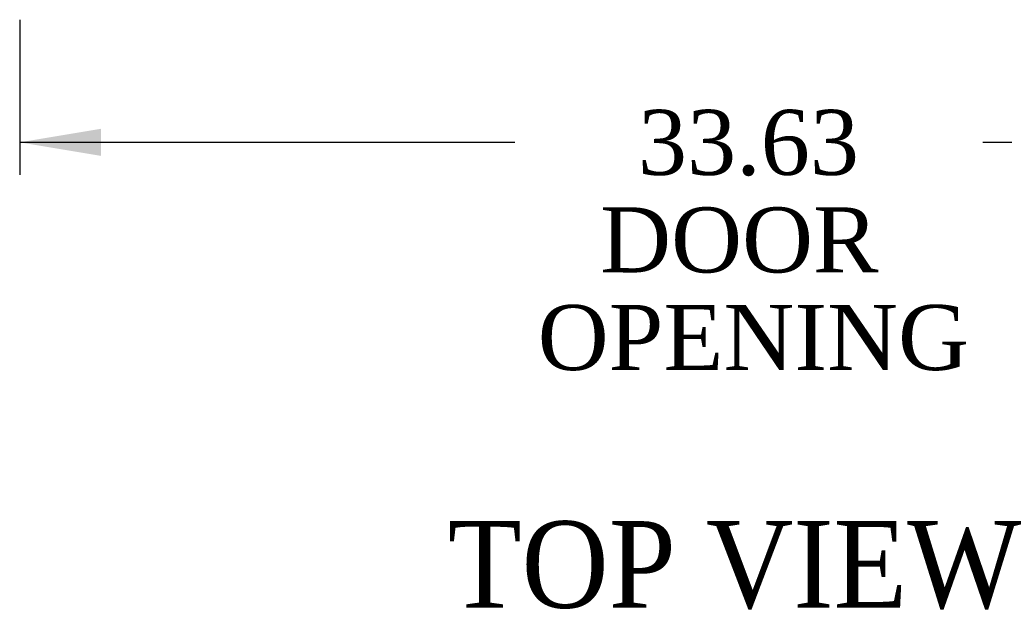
# Model space of a CAD drawing. Header units: inches. Extents: x 1 to 299, y -2 to 199.
# Tile 14 of 26: x 61 to 84, y 160 to 173. Entities that reach past the tile are written whole.
import ezdxf
from ezdxf.enums import TextEntityAlignment as Align

# ---------------------------------------------------------------- set-up
doc = ezdxf.new("R2010")
doc.units = ezdxf.units.IN
doc.header["$MEASUREMENT"] = 0
doc.layers.add('Default', color=7, linetype='Continuous')
doc.styles.add('SEACAD_Times_New_Roman', font='times.ttf')
doc.dimstyles.new('HAMMOND_(STH_-_300x200)', dxfattribs={"dimtxt": 1.5, "dimasz": 1.875, "dimexe": 0.75, "dimexo": 0.75, "dimgap": 0.375, "dimtad": 0, "dimtih": 1, "dimtoh": 1, "dimzin": 0, "dimdsep": 46, "dimtxsty": 'SEACAD_Times_New_Roman', "dimblk1": '_SE_FILLED', "dimblk2": '_SE_FILLED', "dimsah": 1, "dimcen": 0.75, "dimadec": 0, "dimazin": 0, "dimtfac": 0.8, "dimtofl": 0, "dimtmove": 0, "dimatfit": 3, "dimfxl": 1, "dimtolj": 1, "dimtzin": 0, "dimarcsym": 0})

# ---------------------------------------------------------------- blocks, each defined once
blk = doc.blocks.new('DMBLK316')
at = {"layer": 'Default', "linetype": 'Continuous', "transparency": 16777216}
for points in [[(62.826, 170.024), (62.826, 170.649), (60.951, 170.337)], [(92.701, 170.024), (94.576, 170.337), (92.701, 170.649)]]:
    blk.add_hatch(color=7, dxfattribs=at).paths.add_polyline_path(points)
at = {"layer": 'Default', "color": 7, "linetype": 'Continuous', "transparency": 16777216}
for p, q in [((60.951, 173.165), (60.951, 169.587)), ((94.576, 173.173), (94.576, 169.587)), ((60.951, 170.337), (72.369, 170.337)), ((83.158, 170.337), (94.576, 170.337))]:
    blk.add_line(p, q, dxfattribs=at)
at = {"layer": 'Default', "color": 7, "linetype": 'Continuous', "transparency": 16777216, "style": 'SEACAD_Times_New_Roman'}
for s, p in [('33.63', (75.204, 171.087)), ('DOOR ', (74.333, 168.837)), ('OPENING', (72.894, 166.587))]:
    blk.add_text(s, height=1.5, dxfattribs=at).set_placement(p, align=Align.TOP_LEFT)
blk = doc.blocks.new('_SE_FILLED')
at = {"color": 0}
blk.add_line((0, 0), (-1, 0), dxfattribs=at)
blk.add_solid([(0, 0), (-1, -0.1665), (-1, 0.1665), (0, 0)], dxfattribs=at)

msp = doc.modelspace()

# ---------------------------------------------------------------- texts
at = {"layer": 'Default', "color": 7, "linetype": 'Continuous', "style": 'SEACAD_Times_New_Roman'}
msp.add_text('TOP VIEW', height=2, dxfattribs=at).set_placement((70.816, 161.603), align=Align.TOP_LEFT)

# ---------------------------------------------------------------- dimensions: what is measured, and where the dimension line sits
at = {"layer": 'Default', "color": 7, "linetype": 'Continuous'}
dim = msp.add_linear_dim(base=(60.951, 170.337), p1=(60.951, 173.915), p2=(94.576, 173.923), angle=0.0124, text='\\A1;<>\\PDOOR \\XOPENING', dimstyle='HAMMOND_(STH_-_300x200)', dxfattribs=at)
dim.commit()
dim.dimension.update_dxf_attribs({"geometry": 'DMBLK316', "text_midpoint": (77.764, 170.337), "dimtype": 161})

doc.saveas('drawing.dxf')
